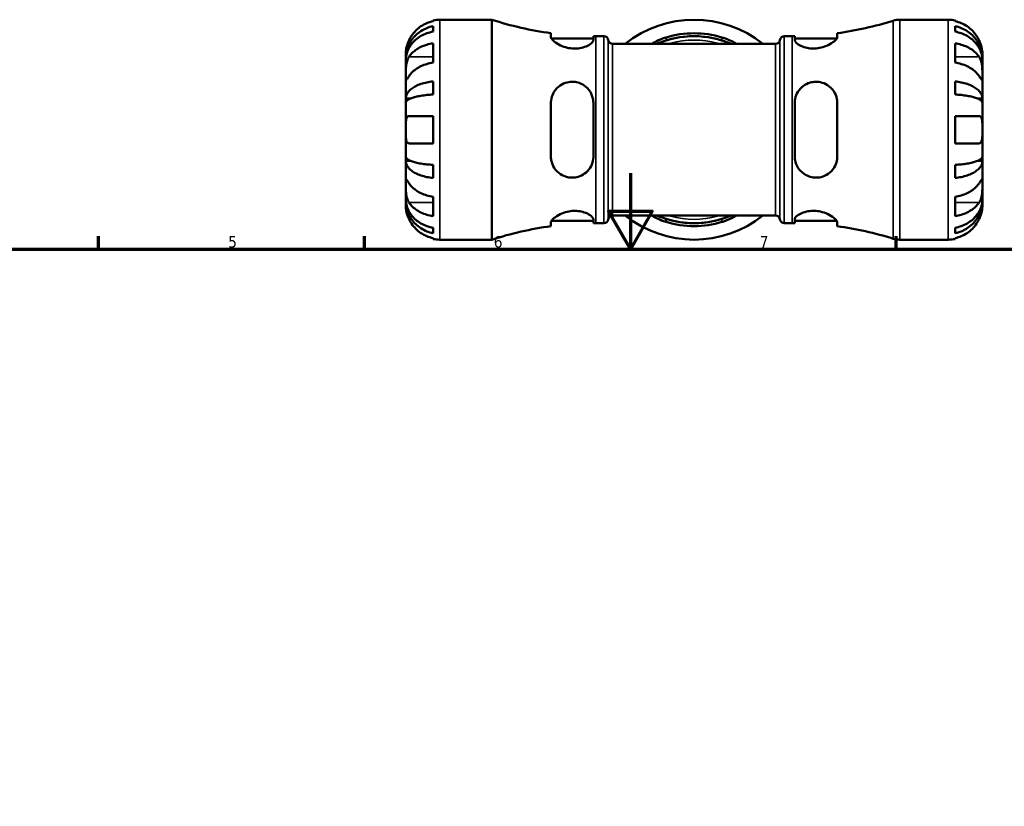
# Model space of a CAD drawing. Header units: millimetres. Extents: x 0 to 905, y -303 to 742.
# Tile 10 of 16: x 260 to 519, y 427 to 634. Entities that reach past the tile are written whole.
import ezdxf

# ---------------------------------------------------------------- set-up
doc = ezdxf.new("R2010")
doc.units = ezdxf.units.MM
for name, color, linetype, lineweight in [('Border (ANSI)', 7, 'Continuous', 70), ('Visible (ANSI)', 7, 'Continuous', 50), ('Visible Narrow (ANSI)', 7, 'Continuous', 35)]:
    doc.layers.add(name, color=color, linetype=linetype, lineweight=lineweight)
doc.styles.add('Note Text (ANSI)', font='tahoma.ttf')

# ---------------------------------------------------------------- blocks, each defined once
blk = doc.blocks.new('Borders Default Border')
at = {"layer": 'Border (ANSI)'}
for p, q in [((280.33, 574), (280.33, 577.45)), ((350.42, 574), (350.42, 577.45)), ((490.58, 574), (490.58, 577.45))]:
    blk.add_line(p, q, dxfattribs=at)
at = {"layer": 'Border (ANSI)', "flags": 128}
for points in [[(420.5, 594), (420.5, 574), (414.73, 584), (426.27, 584), (420.5, 574)], [(20, 20), (20, 574), (821, 574), (821, 20), (20, 20)]]:
    blk.add_lwpolyline(points, dxfattribs=at)
at = {"layer": 'Border (ANSI)', "char_height": 3.05, "attachment_point": 7, "style": 'Note Text (ANSI)'}
for s, insert in [('5', (314.48, 574.34)), ('6', (384.49, 574.34)), ('7', (454.6, 574.4))]:
    blk.add_mtext(s, dxfattribs=dict(at, insert=insert))

msp = doc.modelspace()

# ---------------------------------------------------------------- linework, layer by layer
at = {"layer": 'Visible (ANSI)'}
for p, q in [((368.479, 634.078), (368.479, 634.304)), ((370.279, 634.486), (383.959, 634.486)), ((383.959, 576.486), (383.959, 634.486)), ((491.503, 634.486), (504.279, 634.486)), ((506.079, 634.304), (506.079, 634.078)), ((368.479, 631.338), (368.479, 632.77)), ((399.539, 630.934), (399.539, 629.94)), ((475.019, 629.94), (475.019, 630.934)), ((506.079, 632.77), (506.079, 631.338)), ((368.479, 623.158), (368.479, 628.249)), ((399.699, 629.496), (410.739, 629.496)), ((410.739, 629.112), (410.739, 630.138)), ((411.419, 630.136), (413.499, 630.136)), ((415.801, 628.106), (458.757, 628.106)), ((461.059, 630.136), (463.139, 630.136)), ((463.819, 630.138), (463.819, 629.112)), ((463.819, 629.496), (474.859, 629.496)), ((506.079, 628.249), (506.079, 623.158)), ((361.279, 624.199), (361.279, 625.486)), ((513.279, 624.199), (513.279, 625.486)), ((361.279, 624.199), (361.297, 624.199)), ((361.279, 623.709), (361.279, 624.199)), ((361.279, 619.628), (361.279, 623.709)), ((513.279, 624.199), (513.261, 624.199)), ((513.279, 623.709), (513.279, 624.199)), ((513.279, 619.628), (513.279, 623.709)), ((361.279, 613.727), (361.279, 619.628)), ((368.479, 614.761), (368.479, 618.22)), ((506.079, 618.22), (506.079, 614.761)), ((513.279, 613.727), (513.279, 619.628)), ((361.279, 613.727), (362.604, 613.727)), ((361.279, 612.544), (361.279, 613.727)), ((361.279, 605.486), (361.279, 612.544)), ((399.539, 612.526), (399.539, 598.446)), ((410.739, 598.446), (410.739, 612.526)), ((463.819, 612.526), (463.819, 598.446)), ((475.019, 598.446), (475.019, 612.526)), ((513.279, 613.727), (511.954, 613.727)), ((513.279, 612.544), (513.279, 613.727)), ((513.279, 605.486), (513.279, 612.544)), ((368.479, 601.886), (368.479, 609.086)), ((506.079, 609.086), (506.079, 601.886)), ((361.279, 598.427), (361.279, 605.486)), ((513.279, 598.427), (513.279, 605.486)), ((361.279, 597.245), (361.279, 598.427)), ((361.279, 597.245), (362.604, 597.245)), ((361.279, 591.344), (361.279, 597.245)), ((513.279, 597.245), (511.954, 597.245)), ((513.279, 597.245), (513.279, 598.427)), ((513.279, 591.344), (513.279, 597.245)), ((368.479, 592.751), (368.479, 596.21)), ((506.079, 596.21), (506.079, 592.751)), ((361.279, 587.263), (361.279, 591.344)), ((513.279, 587.263), (513.279, 591.344)), ((361.279, 586.773), (361.279, 587.263)), ((361.279, 586.773), (361.297, 586.773)), ((361.279, 585.486), (361.279, 586.773)), ((368.479, 582.722), (368.479, 587.813)), ((506.079, 587.813), (506.079, 582.722)), ((513.279, 586.773), (513.261, 586.773)), ((513.279, 586.773), (513.279, 587.263)), ((513.279, 585.486), (513.279, 586.773)), ((399.699, 581.476), (410.739, 581.476)), ((410.739, 580.833), (410.739, 581.86)), ((415.801, 582.866), (458.757, 582.866)), ((463.819, 581.86), (463.819, 580.833)), ((463.819, 581.476), (474.859, 581.476)), ((368.479, 578.201), (368.479, 579.634)), ((399.539, 581.031), (399.539, 580.038)), ((411.419, 580.836), (413.499, 580.836)), ((461.059, 580.836), (463.139, 580.836)), ((475.019, 580.038), (475.019, 581.031)), ((506.079, 579.634), (506.079, 578.201)), ((368.479, 576.668), (368.479, 576.893)), ((370.279, 576.486), (383.959, 576.486)), ((491.503, 576.486), (504.279, 576.486)), ((506.079, 576.893), (506.079, 576.668))]:
    msp.add_line(p, q, dxfattribs=at)
for centre, radius, start, end in [((370.279, 625.486), 9, 90, 101.53696), ((411.419, 718.983), 88.848, 251.99689, 262.31585), ((437.279, 605.486), 29, 51.26058, 128.73942), ((463.139, 718.983), 88.848, 277.68415, 287.43833), ((491.503, 628.686), 5.8, 90, 107.43833), ((504.279, 625.486), 9, 78.46304, 90), ((437.279, 605.486), 25.414, 73.16541, 106.83459), ((411.419, 718.983), 88.848, 269.56148, 270), ((413.499, 628.976), 1.16, 7.18076, 90), ((415.801, 629.266), 1.16, 187.18076, 270), ((437.279, 605.486), 24.65, 66.58449, 113.41551), ((437.279, 605.486), 24.652, 72.62947, 107.37053), ((458.757, 629.266), 1.16, 270, 352.81924), ((461.059, 628.976), 1.16, 90, 172.81924), ((463.139, 718.983), 88.848, 270, 270.43852), ((413.499, 581.996), 1.16, 270, 352.81924), ((415.801, 581.706), 1.16, 90, 172.81924), ((437.279, 605.486), 29, 231.26058, 308.73942), ((437.279, 605.486), 24.65, 246.58449, 293.41551), ((437.279, 605.486), 24.652, 252.62947, 287.37053), ((458.757, 581.706), 1.16, 7.18076, 90), ((461.059, 581.996), 1.16, 187.18076, 270), ((411.419, 491.988), 88.848, 97.68415, 108.00311), ((411.419, 491.988), 88.848, 90, 90.43852), ((437.279, 605.486), 25.414, 253.16541, 286.83459), ((463.139, 491.988), 88.848, 89.56148, 90), ((463.139, 491.988), 88.848, 72.56167, 82.31585), ((370.279, 585.486), 9, 258.46304, 270), ((491.503, 582.286), 5.8, 252.56167, 270), ((504.279, 585.486), 9, 270, 281.53696)]:
    msp.add_arc(centre, radius, start, end, dxfattribs=at)
for points, knots in [([(368.479, 634.078), (367.904, 633.96), (367.343, 633.782), (366.334, 633.362), (365.794, 633.078), (364.788, 632.403), (364.321, 632.011), (363.534, 631.22), (363.143, 630.748), (362.557, 629.866), (362.338, 629.473), (362.155, 629.086)], [0.17075309, 0.17075309, 0.17075309, 0.17075309, 0.33215152, 0.33215152, 0.49888818, 0.49888818, 0.66562485, 0.66562485, 0.83351137, 0.83351137, 0.95687373, 0.95687373, 0.95687373, 0.95687373]), ([(512.403, 629.086), (512.22, 629.473), (512.001, 629.866), (511.415, 630.748), (511.024, 631.22), (510.237, 632.011), (509.77, 632.403), (508.764, 633.078), (508.224, 633.362), (507.214, 633.782), (506.653, 633.96), (506.079, 634.078)], [4.42788405, 4.42788405, 4.42788405, 4.42788405, 4.5512464, 4.5512464, 4.71913293, 4.71913293, 4.88586959, 4.88586959, 5.05260626, 5.05260626, 5.21400469, 5.21400469, 5.21400469, 5.21400469]), ([(361.279, 624.199), (361.279, 624.74), (361.334, 625.331), (361.571, 626.489), (361.753, 627.056), (362.179, 628.054), (362.462, 628.578), (363.136, 629.556), (363.527, 630.01), (364.312, 630.773), (364.78, 631.151), (365.787, 631.803), (366.326, 632.077), (367.338, 632.484), (367.902, 632.656), (368.479, 632.77)], [4.0142509, 4.0142509, 4.0142509, 4.0142509, 4.1819549, 4.1819549, 4.3496588, 4.3496588, 4.5167189, 4.5167189, 4.6837789, 4.6837789, 4.8504333, 4.8504333, 5.0170876, 5.0170876, 5.1791816, 5.1791816, 5.1791816, 5.1791816]), ([(368.479, 631.338), (367.902, 631.236), (367.338, 631.083), (366.326, 630.721), (365.787, 630.477), (364.78, 629.896), (364.312, 629.56), (363.527, 628.881), (363.136, 628.477), (362.462, 627.606), (362.179, 627.14), (361.753, 626.251), (361.571, 625.747), (361.334, 624.717), (361.279, 624.191), (361.279, 623.709)], [0.1707461, 0.1707461, 0.1707461, 0.1707461, 0.33284, 0.33284, 0.4994944, 0.4994944, 0.6661487, 0.6661487, 0.8332087, 0.8332087, 1.0002688, 1.0002688, 1.1679728, 1.1679728, 1.3356767, 1.3356767, 1.3356767, 1.3356767]), ([(506.079, 632.77), (506.656, 632.656), (507.22, 632.484), (508.232, 632.077), (508.771, 631.803), (509.778, 631.151), (510.245, 630.773), (511.031, 630.01), (511.422, 629.556), (512.096, 628.578), (512.379, 628.054), (512.805, 627.056), (512.987, 626.489), (513.224, 625.331), (513.279, 624.74), (513.279, 624.199)], [0.1707461, 0.1707461, 0.1707461, 0.1707461, 0.33284, 0.33284, 0.4994944, 0.4994944, 0.6661487, 0.6661487, 0.8332087, 0.8332087, 1.0002688, 1.0002688, 1.1679728, 1.1679728, 1.3356767, 1.3356767, 1.3356767, 1.3356767]), ([(513.279, 623.709), (513.279, 624.191), (513.224, 624.717), (512.987, 625.747), (512.805, 626.251), (512.379, 627.14), (512.096, 627.606), (511.422, 628.477), (511.031, 628.881), (510.245, 629.56), (509.778, 629.896), (508.771, 630.477), (508.232, 630.721), (507.22, 631.083), (506.656, 631.236), (506.079, 631.338)], [4.0142509, 4.0142509, 4.0142509, 4.0142509, 4.1819549, 4.1819549, 4.3496588, 4.3496588, 4.5167189, 4.5167189, 4.6837789, 4.6837789, 4.8504333, 4.8504333, 5.0170876, 5.0170876, 5.1791816, 5.1791816, 5.1791816, 5.1791816]), ([(362.155, 629.086), (362.088, 628.943), (362.023, 628.798), (361.874, 628.439), (361.793, 628.224), (361.644, 627.783), (361.578, 627.559), (361.445, 627.034), (361.39, 626.748), (361.309, 626.185), (361.292, 625.936), (361.277, 625.58), (361.279, 625.486), (361.279, 625.486)], [-0.57647647, -0.57647647, -0.57647647, -0.57647647, -0.52968676, -0.52968676, -0.46054026, -0.46054026, -0.38562403, -0.38562403, -0.27730827, -0.27730827, -0.14258086, -0.14258086, 0, 0, 0, 0]), ([(362.155, 624.719), (362.338, 624.993), (362.557, 625.271), (363.143, 625.894), (363.534, 626.228), (364.321, 626.787), (364.788, 627.064), (365.794, 627.542), (366.334, 627.743), (367.343, 628.04), (367.904, 628.166), (368.479, 628.249)], [4.42788405, 4.42788405, 4.42788405, 4.42788405, 4.5512464, 4.5512464, 4.71913293, 4.71913293, 4.88586959, 4.88586959, 5.05260626, 5.05260626, 5.21400469, 5.21400469, 5.21400469, 5.21400469]), ([(410.739, 629.112), (410.739, 629.047), (410.726, 628.98), (410.623, 628.689), (410.423, 628.444), (409.794, 627.938), (409.355, 627.678), (408.328, 627.253), (407.759, 627.084), (406.621, 626.9), (406.085, 626.864), (404.977, 626.903), (404.425, 626.979), (403.24, 627.252), (402.633, 627.468), (401.421, 628.028), (400.854, 628.387), (400.034, 629.051), (399.759, 629.358), (399.569, 629.737), (399.539, 629.844), (399.539, 629.94)], [-1.9615319, -1.9615319, -1.9615319, -1.9615319, -1.8935483, -1.8935483, -1.6793131, -1.6793131, -1.4547755, -1.4547755, -1.2502186, -1.2502186, -1.0843743, -1.0843743, -0.9161356, -0.9161356, -0.7095462, -0.7095462, -0.4504903, -0.4504903, -0.2130161, -0.2130161, -0.1082794, -0.1082794, -0.1082794, -0.1082794]), ([(426.1, 628.106), (426.362, 628.266), (426.647, 628.429), (427.566, 628.916), (428.261, 629.231), (429.302, 629.613), (429.609, 629.716), (429.919, 629.81)], [-0.57029834, -0.57029834, -0.57029834, -0.57029834, -0.4526493, -0.4526493, -0.21385084, -0.21385084, -0.1162451, -0.1162451, -0.1162451, -0.1162451]), ([(429.919, 629.014), (429.704, 628.947), (429.489, 628.876), (428.641, 628.586), (428.028, 628.347), (427.462, 628.106)], [-1.97522463, -1.97522463, -1.97522463, -1.97522463, -1.90728552, -1.90728552, -1.70487192, -1.70487192, -1.70487192, -1.70487192]), ([(444.639, 629.81), (444.873, 629.739), (445.106, 629.663), (446.006, 629.347), (446.644, 629.074), (447.674, 628.563), (448.089, 628.331), (448.458, 628.106)], [-1.99630783, -1.99630783, -1.99630783, -1.99630783, -1.92257798, -1.92257798, -1.70808958, -1.70808958, -1.54204225, -1.54204225, -1.54204225, -1.54204225]), ([(447.096, 628.106), (446.585, 628.323), (446.035, 628.54), (445.193, 628.835), (444.916, 628.927), (444.639, 629.014)], [-0.40677845, -0.40677845, -0.40677845, -0.40677845, -0.22390569, -0.22390569, -0.13632086, -0.13632086, -0.13632086, -0.13632086]), ([(475.019, 629.94), (475.019, 629.873), (475.004, 629.799), (474.897, 629.514), (474.719, 629.274), (474.121, 628.695), (473.65, 628.348), (472.528, 627.723), (471.887, 627.442), (470.641, 627.078), (470.074, 626.966), (468.957, 626.864), (468.426, 626.867), (467.312, 626.979), (466.754, 627.102), (465.645, 627.465), (465.131, 627.719), (464.317, 628.261), (464.032, 628.548), (463.846, 628.914), (463.819, 629.016), (463.819, 629.112)], [-1.9771996, -1.9771996, -1.9771996, -1.9771996, -1.9033927, -1.9033927, -1.7069138, -1.7069138, -1.4579464, -1.4579464, -1.2240704, -1.2240704, -1.0479806, -1.0479806, -0.8864133, -0.8864133, -0.6982037, -0.6982037, -0.4673404, -0.4673404, -0.2236033, -0.2236033, -0.1228774, -0.1228774, -0.1228774, -0.1228774]), ([(506.079, 628.249), (506.653, 628.166), (507.214, 628.04), (508.224, 627.743), (508.764, 627.542), (509.77, 627.064), (510.237, 626.787), (511.024, 626.228), (511.415, 625.894), (512.001, 625.271), (512.22, 624.993), (512.403, 624.719)], [0.17075309, 0.17075309, 0.17075309, 0.17075309, 0.33215152, 0.33215152, 0.49888818, 0.49888818, 0.66562485, 0.66562485, 0.83351137, 0.83351137, 0.95687373, 0.95687373, 0.95687373, 0.95687373]), ([(513.279, 625.486), (513.279, 625.486), (513.279, 625.518), (513.277, 625.653), (513.275, 625.761), (513.252, 626.119), (513.224, 626.412), (513.117, 627.006), (513.057, 627.274), (512.919, 627.766), (512.85, 627.982), (512.69, 628.425), (512.599, 628.651), (512.468, 628.945), (512.436, 629.016), (512.403, 629.086)], [-2.49913258, -2.49913258, -2.49913258, -2.49913258, -2.41505436, -2.41505436, -2.32384732, -2.32384732, -2.1841143, -2.1841143, -2.08674766, -2.08674766, -2.01440674, -2.01440674, -1.93994266, -1.93994266, -1.91637503, -1.91637503, -1.91637503, -1.91637503]), ([(361.279, 619.628), (361.279, 619.811), (361.279, 620.014), (361.28, 620.465), (361.282, 620.714), (361.297, 621.343), (361.315, 621.728), (361.391, 622.482), (361.447, 622.843), (361.584, 623.428), (361.652, 623.657), (361.809, 624.082), (361.897, 624.276), (362.046, 624.547), (362.099, 624.636), (362.155, 624.719)], [0, 0, 0, 0, 0.07774953, 0.07774953, 0.16081914, 0.16081914, 0.27783798, 0.27783798, 0.3882896, 0.3882896, 0.46542959, 0.46542959, 0.54035429, 0.54035429, 0.57953204, 0.57953204, 0.57953204, 0.57953204]), ([(368.479, 623.158), (367.904, 623.074), (367.343, 622.949), (366.334, 622.652), (365.794, 622.451), (364.788, 621.973), (364.321, 621.696), (363.534, 621.137), (363.143, 620.803), (362.557, 620.18), (362.338, 619.902), (362.155, 619.628)], [0.17075309, 0.17075309, 0.17075309, 0.17075309, 0.33215152, 0.33215152, 0.49888818, 0.49888818, 0.66562485, 0.66562485, 0.83351137, 0.83351137, 0.95687373, 0.95687373, 0.95687373, 0.95687373]), ([(512.403, 619.628), (512.22, 619.902), (512.001, 620.18), (511.415, 620.803), (511.024, 621.137), (510.237, 621.696), (509.77, 621.973), (508.764, 622.451), (508.224, 622.652), (507.214, 622.949), (506.653, 623.074), (506.079, 623.158)], [4.42788405, 4.42788405, 4.42788405, 4.42788405, 4.5512464, 4.5512464, 4.71913293, 4.71913293, 4.88586959, 4.88586959, 5.05260626, 5.05260626, 5.21400469, 5.21400469, 5.21400469, 5.21400469]), ([(512.403, 624.719), (512.462, 624.63), (512.519, 624.536), (512.669, 624.258), (512.756, 624.064), (512.912, 623.637), (512.98, 623.406), (513.114, 622.825), (513.167, 622.473), (513.249, 621.666), (513.266, 621.221), (513.281, 620.364), (513.279, 619.964), (513.279, 619.628)], [-0.58004807, -0.58004807, -0.58004807, -0.58004807, -0.5384523, -0.5384523, -0.46383793, -0.46383793, -0.3862639, -0.3862639, -0.27840269, -0.27840269, -0.14277912, -0.14277912, 0, 0, 0, 0]), ([(362.155, 619.628), (362.096, 619.539), (362.039, 619.454), (361.889, 619.23), (361.802, 619.101), (361.646, 618.875), (361.578, 618.781), (361.444, 618.616), (361.39, 618.568), (361.309, 618.581), (361.292, 618.672), (361.277, 619.025), (361.279, 619.291), (361.279, 619.628)], [-0.58004807, -0.58004807, -0.58004807, -0.58004807, -0.5384523, -0.5384523, -0.46383793, -0.46383793, -0.3862639, -0.3862639, -0.27840269, -0.27840269, -0.14277912, -0.14277912, 0, 0, 0, 0]), ([(361.279, 613.727), (361.279, 614.01), (361.334, 614.32), (361.571, 614.927), (361.753, 615.224), (362.179, 615.748), (362.462, 616.022), (363.136, 616.535), (363.527, 616.773), (364.312, 617.173), (364.78, 617.371), (365.787, 617.713), (366.326, 617.857), (367.338, 618.07), (367.902, 618.16), (368.479, 618.22)], [4.0142509, 4.0142509, 4.0142509, 4.0142509, 4.1819549, 4.1819549, 4.3496588, 4.3496588, 4.5167189, 4.5167189, 4.6837789, 4.6837789, 4.8504333, 4.8504333, 5.0170876, 5.0170876, 5.1791816, 5.1791816, 5.1791816, 5.1791816]), ([(399.539, 612.526), (399.539, 612.757), (399.553, 612.988), (399.66, 613.85), (399.846, 614.457), (400.461, 615.697), (400.935, 616.303), (402.062, 617.259), (402.703, 617.623), (403.95, 618.027), (404.518, 618.122), (405.64, 618.129), (406.174, 618.055), (407.294, 617.733), (407.854, 617.461), (408.958, 616.687), (409.466, 616.153), (410.265, 614.905), (410.543, 614.184), (410.715, 613.128), (410.739, 612.828), (410.739, 612.526)], [-1.9825536, -1.9825536, -1.9825536, -1.9825536, -1.909933, -1.909933, -1.7075802, -1.7075802, -1.4589548, -1.4589548, -1.2260214, -1.2260214, -1.0497889, -1.0497889, -0.8872032, -0.8872032, -0.6971386, -0.6971386, -0.4663566, -0.4663566, -0.223271, -0.223271, -0.128267, -0.128267, -0.128267, -0.128267]), ([(463.819, 612.526), (463.819, 612.737), (463.831, 612.947), (463.928, 613.803), (464.113, 614.428), (464.709, 615.637), (465.141, 616.21), (466.16, 617.127), (466.73, 617.484), (467.867, 617.934), (468.402, 618.06), (469.502, 618.152), (470.049, 618.116), (471.244, 617.864), (471.863, 617.606), (473.092, 616.829), (473.664, 616.263), (474.498, 614.995), (474.781, 614.305), (474.986, 613.227), (475.019, 612.878), (475.019, 612.526)], [-1.9560612, -1.9560612, -1.9560612, -1.9560612, -1.8897847, -1.8897847, -1.6845346, -1.6845346, -1.4586915, -1.4586915, -1.2520109, -1.2520109, -1.0861471, -1.0861471, -0.9198493, -0.9198493, -0.7102849, -0.7102849, -0.45183, -0.45183, -0.2134142, -0.2134142, -0.1027472, -0.1027472, -0.1027472, -0.1027472]), ([(506.079, 618.22), (506.656, 618.16), (507.22, 618.07), (508.232, 617.857), (508.771, 617.713), (509.778, 617.371), (510.245, 617.173), (511.031, 616.773), (511.422, 616.535), (512.096, 616.022), (512.379, 615.748), (512.805, 615.224), (512.987, 614.927), (513.224, 614.32), (513.279, 614.01), (513.279, 613.727)], [0.1707461, 0.1707461, 0.1707461, 0.1707461, 0.33284, 0.33284, 0.4994944, 0.4994944, 0.6661487, 0.6661487, 0.8332087, 0.8332087, 1.0002688, 1.0002688, 1.1679728, 1.1679728, 1.3356767, 1.3356767, 1.3356767, 1.3356767]), ([(513.279, 619.628), (513.279, 619.445), (513.279, 619.282), (513.278, 618.993), (513.276, 618.871), (513.261, 618.649), (513.243, 618.58), (513.167, 618.568), (513.111, 618.618), (512.974, 618.79), (512.906, 618.884), (512.748, 619.112), (512.66, 619.243), (512.512, 619.464), (512.459, 619.544), (512.403, 619.628)], [0, 0, 0, 0, 0.07774953, 0.07774953, 0.16081914, 0.16081914, 0.27783798, 0.27783798, 0.3882896, 0.3882896, 0.46542959, 0.46542959, 0.54035429, 0.54035429, 0.57953204, 0.57953204, 0.57953204, 0.57953204]), ([(368.479, 614.761), (367.902, 614.731), (367.338, 614.687), (366.326, 614.582), (365.787, 614.511), (364.78, 614.342), (364.312, 614.244), (363.527, 614.047), (363.136, 613.93), (362.462, 613.677), (362.179, 613.541), (361.753, 613.283), (361.571, 613.136), (361.334, 612.837), (361.279, 612.684), (361.279, 612.544)], [0.1707461, 0.1707461, 0.1707461, 0.1707461, 0.33284, 0.33284, 0.4994944, 0.4994944, 0.6661487, 0.6661487, 0.8332087, 0.8332087, 1.0002688, 1.0002688, 1.1679728, 1.1679728, 1.3356767, 1.3356767, 1.3356767, 1.3356767]), ([(513.279, 612.544), (513.279, 612.684), (513.224, 612.837), (512.987, 613.136), (512.805, 613.283), (512.379, 613.541), (512.096, 613.677), (511.422, 613.93), (511.031, 614.047), (510.245, 614.244), (509.778, 614.342), (508.771, 614.511), (508.232, 614.582), (507.22, 614.687), (506.656, 614.731), (506.079, 614.761)], [4.0142509, 4.0142509, 4.0142509, 4.0142509, 4.1819549, 4.1819549, 4.3496588, 4.3496588, 4.5167189, 4.5167189, 4.6837789, 4.6837789, 4.8504333, 4.8504333, 5.0170876, 5.0170876, 5.1791816, 5.1791816, 5.1791816, 5.1791816]), ([(361.279, 605.486), (361.279, 605.766), (361.279, 606.045), (361.281, 606.614), (361.283, 606.899), (361.306, 607.577), (361.334, 607.939), (361.441, 608.442), (361.501, 608.612), (361.639, 608.843), (361.708, 608.92), (361.868, 609.032), (361.959, 609.066), (362.09, 609.084), (362.122, 609.086), (362.155, 609.086)], [-2.49913258, -2.49913258, -2.49913258, -2.49913258, -2.41505436, -2.41505436, -2.32384732, -2.32384732, -2.1841143, -2.1841143, -2.08674766, -2.08674766, -2.01440674, -2.01440674, -1.93994266, -1.93994266, -1.91637503, -1.91637503, -1.91637503, -1.91637503]), ([(362.155, 609.086), (362.338, 609.086), (362.557, 609.086), (363.143, 609.086), (363.534, 609.086), (364.321, 609.086), (364.788, 609.086), (365.794, 609.086), (366.334, 609.086), (367.343, 609.086), (367.904, 609.086), (368.479, 609.086)], [4.42788405, 4.42788405, 4.42788405, 4.42788405, 4.5512464, 4.5512464, 4.71913293, 4.71913293, 4.88586959, 4.88586959, 5.05260626, 5.05260626, 5.21400469, 5.21400469, 5.21400469, 5.21400469]), ([(506.079, 609.086), (506.653, 609.086), (507.214, 609.086), (508.224, 609.086), (508.764, 609.086), (509.77, 609.086), (510.237, 609.086), (511.024, 609.086), (511.415, 609.086), (512.001, 609.086), (512.22, 609.086), (512.403, 609.086)], [0.17075309, 0.17075309, 0.17075309, 0.17075309, 0.33215152, 0.33215152, 0.49888818, 0.49888818, 0.66562485, 0.66562485, 0.83351137, 0.83351137, 0.95687373, 0.95687373, 0.95687373, 0.95687373]), ([(512.403, 609.086), (512.47, 609.086), (512.535, 609.077), (512.684, 609.034), (512.765, 608.988), (512.914, 608.85), (512.98, 608.755), (513.113, 608.465), (513.168, 608.247), (513.249, 607.665), (513.266, 607.286), (513.281, 606.432), (513.279, 605.961), (513.279, 605.486)], [-0.57647647, -0.57647647, -0.57647647, -0.57647647, -0.52968676, -0.52968676, -0.46054026, -0.46054026, -0.38562403, -0.38562403, -0.27730827, -0.27730827, -0.14258086, -0.14258086, 0, 0, 0, 0]), ([(362.155, 601.886), (362.088, 601.886), (362.023, 601.894), (361.874, 601.938), (361.793, 601.983), (361.644, 602.121), (361.578, 602.216), (361.445, 602.507), (361.39, 602.725), (361.309, 603.307), (361.292, 603.685), (361.277, 604.54), (361.279, 605.01), (361.279, 605.486)], [-0.57647647, -0.57647647, -0.57647647, -0.57647647, -0.52968676, -0.52968676, -0.46054026, -0.46054026, -0.38562403, -0.38562403, -0.27730827, -0.27730827, -0.14258086, -0.14258086, 0, 0, 0, 0]), ([(513.279, 605.486), (513.279, 605.205), (513.279, 604.926), (513.277, 604.358), (513.275, 604.073), (513.252, 603.395), (513.224, 603.032), (513.117, 602.53), (513.057, 602.359), (512.919, 602.128), (512.85, 602.052), (512.69, 601.939), (512.599, 601.905), (512.468, 601.888), (512.436, 601.886), (512.403, 601.886)], [-2.49913258, -2.49913258, -2.49913258, -2.49913258, -2.41505436, -2.41505436, -2.32384732, -2.32384732, -2.1841143, -2.1841143, -2.08674766, -2.08674766, -2.01440674, -2.01440674, -1.93994266, -1.93994266, -1.91637503, -1.91637503, -1.91637503, -1.91637503]), ([(368.479, 601.886), (367.904, 601.886), (367.343, 601.886), (366.334, 601.886), (365.794, 601.886), (364.788, 601.886), (364.321, 601.886), (363.534, 601.886), (363.143, 601.886), (362.557, 601.886), (362.338, 601.886), (362.155, 601.886)], [0.17075309, 0.17075309, 0.17075309, 0.17075309, 0.33215152, 0.33215152, 0.49888818, 0.49888818, 0.66562485, 0.66562485, 0.83351137, 0.83351137, 0.95687373, 0.95687373, 0.95687373, 0.95687373]), ([(512.403, 601.886), (512.22, 601.886), (512.001, 601.886), (511.415, 601.886), (511.024, 601.886), (510.237, 601.886), (509.77, 601.886), (508.764, 601.886), (508.224, 601.886), (507.214, 601.886), (506.653, 601.886), (506.079, 601.886)], [4.42788405, 4.42788405, 4.42788405, 4.42788405, 4.5512464, 4.5512464, 4.71913293, 4.71913293, 4.88586959, 4.88586959, 5.05260626, 5.05260626, 5.21400469, 5.21400469, 5.21400469, 5.21400469]), ([(361.279, 598.427), (361.279, 598.287), (361.334, 598.134), (361.571, 597.835), (361.753, 597.688), (362.179, 597.43), (362.462, 597.295), (363.136, 597.042), (363.527, 596.924), (364.312, 596.727), (364.78, 596.629), (365.787, 596.461), (366.326, 596.39), (367.338, 596.285), (367.902, 596.24), (368.479, 596.21)], [4.0142509, 4.0142509, 4.0142509, 4.0142509, 4.1819549, 4.1819549, 4.3496588, 4.3496588, 4.5167189, 4.5167189, 4.6837789, 4.6837789, 4.8504333, 4.8504333, 5.0170876, 5.0170876, 5.1791816, 5.1791816, 5.1791816, 5.1791816]), ([(368.479, 592.751), (367.902, 592.811), (367.338, 592.901), (366.326, 593.114), (365.787, 593.258), (364.78, 593.6), (364.312, 593.798), (363.527, 594.198), (363.136, 594.436), (362.462, 594.949), (362.179, 595.224), (361.753, 595.747), (361.571, 596.044), (361.334, 596.651), (361.279, 596.961), (361.279, 597.245)], [0.1707461, 0.1707461, 0.1707461, 0.1707461, 0.33284, 0.33284, 0.4994944, 0.4994944, 0.6661487, 0.6661487, 0.8332087, 0.8332087, 1.0002688, 1.0002688, 1.1679728, 1.1679728, 1.3356767, 1.3356767, 1.3356767, 1.3356767]), ([(410.739, 598.446), (410.739, 598.229), (410.726, 598.013), (410.623, 597.124), (410.423, 596.474), (409.794, 595.255), (409.355, 594.692), (408.328, 593.797), (407.759, 593.451), (406.621, 593.018), (406.085, 592.899), (404.977, 592.82), (404.425, 592.865), (403.24, 593.135), (402.633, 593.397), (401.421, 594.182), (400.854, 594.755), (400.034, 596.032), (399.759, 596.721), (399.569, 597.781), (399.539, 598.112), (399.539, 598.446)], [-1.9615319, -1.9615319, -1.9615319, -1.9615319, -1.8935483, -1.8935483, -1.6793131, -1.6793131, -1.4547755, -1.4547755, -1.2502186, -1.2502186, -1.0843743, -1.0843743, -0.9161356, -0.9161356, -0.7095462, -0.7095462, -0.4504903, -0.4504903, -0.2130161, -0.2130161, -0.1082794, -0.1082794, -0.1082794, -0.1082794]), ([(475.019, 598.446), (475.019, 598.21), (475.004, 597.976), (474.897, 597.129), (474.719, 596.539), (474.121, 595.31), (473.65, 594.699), (472.528, 593.733), (471.887, 593.364), (470.641, 592.952), (470.074, 592.854), (468.957, 592.839), (468.426, 592.909), (467.312, 593.22), (466.754, 593.483), (465.645, 594.243), (465.131, 594.772), (464.317, 596.014), (464.032, 596.734), (463.846, 597.807), (463.819, 598.125), (463.819, 598.446)], [-1.9771996, -1.9771996, -1.9771996, -1.9771996, -1.9033927, -1.9033927, -1.7069138, -1.7069138, -1.4579464, -1.4579464, -1.2240704, -1.2240704, -1.0479806, -1.0479806, -0.8864133, -0.8864133, -0.6982037, -0.6982037, -0.4673404, -0.4673404, -0.2236033, -0.2236033, -0.1228774, -0.1228774, -0.1228774, -0.1228774]), ([(506.079, 596.21), (506.656, 596.24), (507.22, 596.285), (508.232, 596.39), (508.771, 596.461), (509.778, 596.629), (510.245, 596.727), (511.031, 596.924), (511.422, 597.042), (512.096, 597.295), (512.379, 597.43), (512.805, 597.688), (512.987, 597.835), (513.224, 598.134), (513.279, 598.287), (513.279, 598.427)], [0.1707461, 0.1707461, 0.1707461, 0.1707461, 0.33284, 0.33284, 0.4994944, 0.4994944, 0.6661487, 0.6661487, 0.8332087, 0.8332087, 1.0002688, 1.0002688, 1.1679728, 1.1679728, 1.3356767, 1.3356767, 1.3356767, 1.3356767]), ([(513.279, 597.245), (513.279, 596.961), (513.224, 596.651), (512.987, 596.044), (512.805, 595.747), (512.379, 595.224), (512.096, 594.949), (511.422, 594.436), (511.031, 594.198), (510.245, 593.798), (509.778, 593.6), (508.771, 593.258), (508.232, 593.114), (507.22, 592.901), (506.656, 592.811), (506.079, 592.751)], [4.0142509, 4.0142509, 4.0142509, 4.0142509, 4.1819549, 4.1819549, 4.3496588, 4.3496588, 4.5167189, 4.5167189, 4.6837789, 4.6837789, 4.8504333, 4.8504333, 5.0170876, 5.0170876, 5.1791816, 5.1791816, 5.1791816, 5.1791816]), ([(361.279, 591.344), (361.279, 591.527), (361.279, 591.69), (361.28, 591.979), (361.282, 592.101), (361.297, 592.322), (361.315, 592.391), (361.391, 592.403), (361.447, 592.353), (361.584, 592.182), (361.652, 592.087), (361.809, 591.86), (361.897, 591.729), (362.046, 591.507), (362.099, 591.427), (362.155, 591.344)], [0, 0, 0, 0, 0.07774953, 0.07774953, 0.16081914, 0.16081914, 0.27783798, 0.27783798, 0.3882896, 0.3882896, 0.46542959, 0.46542959, 0.54035429, 0.54035429, 0.57953204, 0.57953204, 0.57953204, 0.57953204]), ([(512.403, 591.344), (512.462, 591.432), (512.519, 591.517), (512.669, 591.742), (512.756, 591.871), (512.912, 592.096), (512.98, 592.19), (513.114, 592.356), (513.167, 592.403), (513.249, 592.39), (513.266, 592.299), (513.281, 591.946), (513.279, 591.68), (513.279, 591.344)], [-0.58004807, -0.58004807, -0.58004807, -0.58004807, -0.5384523, -0.5384523, -0.46383793, -0.46383793, -0.3862639, -0.3862639, -0.27840269, -0.27840269, -0.14277912, -0.14277912, 0, 0, 0, 0]), ([(362.155, 586.252), (362.096, 586.341), (362.039, 586.435), (361.889, 586.713), (361.802, 586.907), (361.646, 587.334), (361.578, 587.566), (361.444, 588.146), (361.39, 588.499), (361.309, 589.305), (361.292, 589.75), (361.277, 590.607), (361.279, 591.007), (361.279, 591.344)], [-0.58004807, -0.58004807, -0.58004807, -0.58004807, -0.5384523, -0.5384523, -0.46383793, -0.46383793, -0.3862639, -0.3862639, -0.27840269, -0.27840269, -0.14277912, -0.14277912, 0, 0, 0, 0]), ([(362.155, 591.344), (362.338, 591.069), (362.557, 590.792), (363.143, 590.168), (363.534, 589.834), (364.321, 589.275), (364.788, 588.998), (365.794, 588.52), (366.334, 588.32), (367.343, 588.023), (367.904, 587.897), (368.479, 587.813)], [4.42788405, 4.42788405, 4.42788405, 4.42788405, 4.5512464, 4.5512464, 4.71913293, 4.71913293, 4.88586959, 4.88586959, 5.05260626, 5.05260626, 5.21400469, 5.21400469, 5.21400469, 5.21400469]), ([(506.079, 587.813), (506.653, 587.897), (507.214, 588.023), (508.224, 588.32), (508.764, 588.52), (509.77, 588.998), (510.237, 589.275), (511.024, 589.834), (511.415, 590.168), (512.001, 590.792), (512.22, 591.069), (512.403, 591.344)], [0.17075309, 0.17075309, 0.17075309, 0.17075309, 0.33215152, 0.33215152, 0.49888818, 0.49888818, 0.66562485, 0.66562485, 0.83351137, 0.83351137, 0.95687373, 0.95687373, 0.95687373, 0.95687373]), ([(513.279, 591.344), (513.279, 591.16), (513.279, 590.958), (513.278, 590.507), (513.276, 590.257), (513.261, 589.629), (513.243, 589.243), (513.167, 588.49), (513.111, 588.129), (512.974, 587.543), (512.906, 587.314), (512.748, 586.889), (512.66, 586.695), (512.512, 586.424), (512.459, 586.336), (512.403, 586.252)], [0, 0, 0, 0, 0.07774953, 0.07774953, 0.16081914, 0.16081914, 0.27783798, 0.27783798, 0.3882896, 0.3882896, 0.46542959, 0.46542959, 0.54035429, 0.54035429, 0.57953204, 0.57953204, 0.57953204, 0.57953204]), ([(361.279, 587.263), (361.279, 586.781), (361.334, 586.255), (361.571, 585.224), (361.753, 584.72), (362.179, 583.832), (362.462, 583.365), (363.136, 582.495), (363.527, 582.09), (364.312, 581.412), (364.78, 581.075), (365.787, 580.495), (366.326, 580.251), (367.338, 579.889), (367.902, 579.736), (368.479, 579.634)], [4.0142509, 4.0142509, 4.0142509, 4.0142509, 4.1819549, 4.1819549, 4.3496588, 4.3496588, 4.5167189, 4.5167189, 4.6837789, 4.6837789, 4.8504333, 4.8504333, 5.0170876, 5.0170876, 5.1791816, 5.1791816, 5.1791816, 5.1791816]), ([(368.479, 578.201), (367.902, 578.315), (367.338, 578.487), (366.326, 578.894), (365.787, 579.168), (364.78, 579.821), (364.312, 580.199), (363.527, 580.961), (363.136, 581.415), (362.462, 582.394), (362.179, 582.918), (361.753, 583.916), (361.571, 584.483), (361.334, 585.64), (361.279, 586.231), (361.279, 586.773)], [0.1707461, 0.1707461, 0.1707461, 0.1707461, 0.33284, 0.33284, 0.4994944, 0.4994944, 0.6661487, 0.6661487, 0.8332087, 0.8332087, 1.0002688, 1.0002688, 1.1679728, 1.1679728, 1.3356767, 1.3356767, 1.3356767, 1.3356767]), ([(506.079, 579.634), (506.656, 579.736), (507.22, 579.889), (508.232, 580.251), (508.771, 580.495), (509.778, 581.075), (510.245, 581.412), (511.031, 582.09), (511.422, 582.495), (512.096, 583.365), (512.379, 583.832), (512.805, 584.72), (512.987, 585.224), (513.224, 586.255), (513.279, 586.781), (513.279, 587.263)], [0.1707461, 0.1707461, 0.1707461, 0.1707461, 0.33284, 0.33284, 0.4994944, 0.4994944, 0.6661487, 0.6661487, 0.8332087, 0.8332087, 1.0002688, 1.0002688, 1.1679728, 1.1679728, 1.3356767, 1.3356767, 1.3356767, 1.3356767]), ([(513.279, 586.773), (513.279, 586.231), (513.224, 585.64), (512.987, 584.483), (512.805, 583.916), (512.379, 582.918), (512.096, 582.394), (511.422, 581.415), (511.031, 580.961), (510.245, 580.199), (509.778, 579.821), (508.771, 579.168), (508.232, 578.894), (507.22, 578.487), (506.656, 578.315), (506.079, 578.201)], [4.0142509, 4.0142509, 4.0142509, 4.0142509, 4.1819549, 4.1819549, 4.3496588, 4.3496588, 4.5167189, 4.5167189, 4.6837789, 4.6837789, 4.8504333, 4.8504333, 5.0170876, 5.0170876, 5.1791816, 5.1791816, 5.1791816, 5.1791816]), ([(361.279, 585.486), (361.279, 585.486), (361.279, 585.453), (361.281, 585.318), (361.283, 585.211), (361.306, 584.853), (361.334, 584.56), (361.441, 583.965), (361.501, 583.698), (361.639, 583.205), (361.708, 582.99), (361.868, 582.546), (361.959, 582.321), (362.09, 582.026), (362.122, 581.956), (362.155, 581.886)], [-2.49913258, -2.49913258, -2.49913258, -2.49913258, -2.41505436, -2.41505436, -2.32384732, -2.32384732, -2.1841143, -2.1841143, -2.08674766, -2.08674766, -2.01440674, -2.01440674, -1.93994266, -1.93994266, -1.91637503, -1.91637503, -1.91637503, -1.91637503]), ([(368.479, 582.722), (367.904, 582.806), (367.343, 582.931), (366.334, 583.228), (365.794, 583.429), (364.788, 583.907), (364.321, 584.184), (363.534, 584.743), (363.143, 585.077), (362.557, 585.701), (362.338, 585.978), (362.155, 586.252)], [0.17075309, 0.17075309, 0.17075309, 0.17075309, 0.33215152, 0.33215152, 0.49888818, 0.49888818, 0.66562485, 0.66562485, 0.83351137, 0.83351137, 0.95687373, 0.95687373, 0.95687373, 0.95687373]), ([(399.539, 581.031), (399.539, 581.098), (399.553, 581.17), (399.66, 581.46), (399.846, 581.708), (400.461, 582.295), (400.935, 582.642), (402.062, 583.263), (402.703, 583.541), (403.95, 583.901), (404.518, 584.011), (405.64, 584.108), (406.174, 584.103), (407.294, 583.985), (407.854, 583.857), (408.958, 583.487), (409.466, 583.231), (410.265, 582.689), (410.543, 582.403), (410.715, 582.045), (410.739, 581.95), (410.739, 581.86)], [-1.9825536, -1.9825536, -1.9825536, -1.9825536, -1.909933, -1.909933, -1.7075802, -1.7075802, -1.4589548, -1.4589548, -1.2260214, -1.2260214, -1.0497889, -1.0497889, -0.8872032, -0.8872032, -0.6971386, -0.6971386, -0.4663566, -0.4663566, -0.223271, -0.223271, -0.128267, -0.128267, -0.128267, -0.128267]), ([(463.819, 581.86), (463.819, 581.923), (463.831, 581.988), (463.928, 582.268), (464.113, 582.501), (464.709, 582.998), (465.141, 583.261), (466.16, 583.696), (466.73, 583.871), (467.867, 584.065), (468.402, 584.105), (469.502, 584.076), (470.049, 584.006), (471.244, 583.743), (471.863, 583.527), (473.092, 582.969), (473.664, 582.612), (474.498, 581.946), (474.781, 581.636), (474.986, 581.246), (475.019, 581.133), (475.019, 581.031)], [-1.9560612, -1.9560612, -1.9560612, -1.9560612, -1.8897847, -1.8897847, -1.6845346, -1.6845346, -1.4586915, -1.4586915, -1.2520109, -1.2520109, -1.0861471, -1.0861471, -0.9198493, -0.9198493, -0.7102849, -0.7102849, -0.45183, -0.45183, -0.2134142, -0.2134142, -0.1027472, -0.1027472, -0.1027472, -0.1027472]), ([(512.403, 586.252), (512.22, 585.978), (512.001, 585.701), (511.415, 585.077), (511.024, 584.743), (510.237, 584.184), (509.77, 583.907), (508.764, 583.429), (508.224, 583.228), (507.214, 582.931), (506.653, 582.806), (506.079, 582.722)], [4.42788405, 4.42788405, 4.42788405, 4.42788405, 4.5512464, 4.5512464, 4.71913293, 4.71913293, 4.88586959, 4.88586959, 5.05260626, 5.05260626, 5.21400469, 5.21400469, 5.21400469, 5.21400469]), ([(512.403, 581.886), (512.47, 582.029), (512.535, 582.173), (512.684, 582.533), (512.765, 582.747), (512.914, 583.188), (512.98, 583.412), (513.113, 583.938), (513.168, 584.224), (513.249, 584.786), (513.266, 585.035), (513.281, 585.392), (513.279, 585.486), (513.279, 585.486)], [-0.57647647, -0.57647647, -0.57647647, -0.57647647, -0.52968676, -0.52968676, -0.46054026, -0.46054026, -0.38562403, -0.38562403, -0.27730827, -0.27730827, -0.14258086, -0.14258086, 0, 0, 0, 0]), ([(362.155, 581.886), (362.338, 581.498), (362.557, 581.105), (363.143, 580.224), (363.534, 579.751), (364.321, 578.96), (364.788, 578.569), (365.794, 577.893), (366.334, 577.609), (367.343, 577.189), (367.904, 577.012), (368.479, 576.893)], [4.42788405, 4.42788405, 4.42788405, 4.42788405, 4.5512464, 4.5512464, 4.71913293, 4.71913293, 4.88586959, 4.88586959, 5.05260626, 5.05260626, 5.21400469, 5.21400469, 5.21400469, 5.21400469]), ([(429.919, 581.161), (429.685, 581.232), (429.452, 581.308), (428.552, 581.625), (427.914, 581.898), (426.884, 582.408), (426.469, 582.64), (426.1, 582.866)], [-1.99630783, -1.99630783, -1.99630783, -1.99630783, -1.92257798, -1.92257798, -1.70808958, -1.70808958, -1.54204225, -1.54204225, -1.54204225, -1.54204225]), ([(427.462, 582.866), (427.973, 582.648), (428.523, 582.432), (429.365, 582.136), (429.642, 582.044), (429.919, 581.958)], [-0.40677845, -0.40677845, -0.40677845, -0.40677845, -0.22390569, -0.22390569, -0.13632086, -0.13632086, -0.13632086, -0.13632086]), ([(444.639, 581.958), (444.854, 582.025), (445.069, 582.095), (445.917, 582.386), (446.53, 582.624), (447.096, 582.866)], [-1.97522463, -1.97522463, -1.97522463, -1.97522463, -1.90728552, -1.90728552, -1.70487192, -1.70487192, -1.70487192, -1.70487192]), ([(448.458, 582.866), (448.196, 582.706), (447.911, 582.542), (446.992, 582.056), (446.297, 581.74), (445.256, 581.358), (444.949, 581.255), (444.639, 581.161)], [-0.57029834, -0.57029834, -0.57029834, -0.57029834, -0.4526493, -0.4526493, -0.21385084, -0.21385084, -0.1162451, -0.1162451, -0.1162451, -0.1162451]), ([(506.079, 576.893), (506.653, 577.012), (507.214, 577.189), (508.224, 577.609), (508.764, 577.893), (509.77, 578.569), (510.237, 578.96), (511.024, 579.751), (511.415, 580.224), (512.001, 581.105), (512.22, 581.498), (512.403, 581.886)], [0.17075309, 0.17075309, 0.17075309, 0.17075309, 0.33215152, 0.33215152, 0.49888818, 0.49888818, 0.66562485, 0.66562485, 0.83351137, 0.83351137, 0.95687373, 0.95687373, 0.95687373, 0.95687373])]:
    msp.add_open_spline(points, degree=3, knots=knots, dxfattribs=at)
at = {"layer": 'Visible Narrow (ANSI)'}
for p, q in [((370.279, 576.843), (370.279, 634.129)), ((489.765, 577.106), (489.765, 633.865)), ((491.503, 634.129), (491.503, 576.843)), ((504.279, 576.843), (504.279, 634.129)), ((411.419, 581.139), (411.419, 629.832)), ((413.499, 581.139), (413.499, 629.832)), ((414.65, 582.142), (414.65, 628.83)), ((429.919, 629.77), (429.919, 629.054)), ((444.639, 629.77), (444.639, 629.054)), ((459.908, 628.83), (459.908, 582.142)), ((461.059, 629.832), (461.059, 581.139)), ((463.139, 581.139), (463.139, 629.832)), ((415.801, 627.827), (415.801, 583.144)), ((458.757, 583.144), (458.757, 627.827)), ((362.471, 624.719), (368.163, 624.719)), ((512.087, 624.719), (506.395, 624.719)), ((362.471, 586.252), (368.163, 586.252)), ((512.087, 586.252), (506.395, 586.252)), ((429.919, 581.201), (429.919, 581.918)), ((444.639, 581.201), (444.639, 581.918))]:
    msp.add_line(p, q, dxfattribs=at)
for start, end in [(74.83292, 105.16708), (254.83292, 285.16708)]:
    msp.add_arc((437.279, 605.486), 23.635, start, end, dxfattribs=at)

# ---------------------------------------------------------------- block references
msp.add_blockref('Borders Default Border', (0, 0))

doc.saveas('drawing.dxf')
